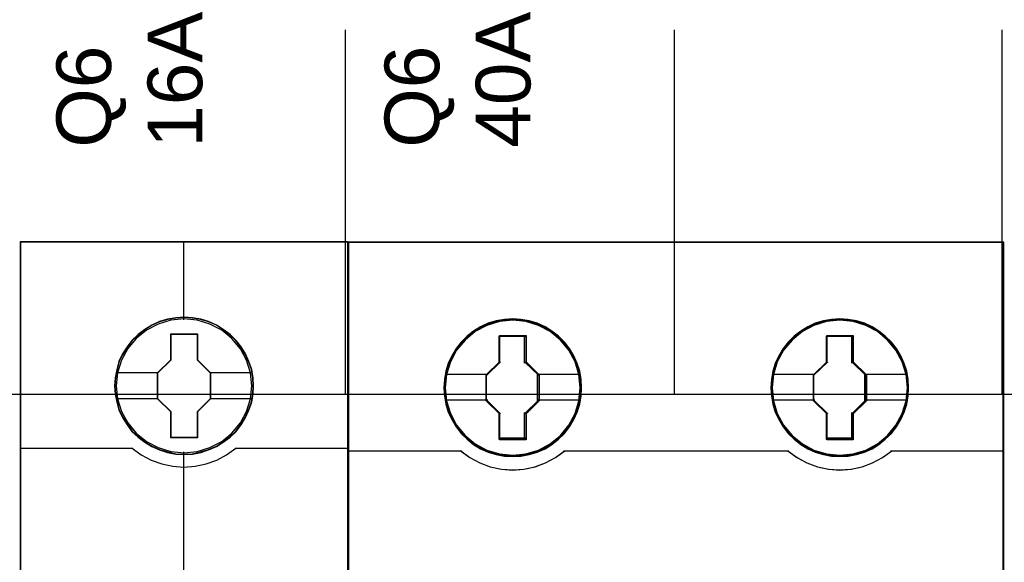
# Model space of a CAD drawing. Extents: x -558982 to 5119495, y -5290134 to 97908.
# Tile 23 of 256: x -478702 to -478162, y -24356 to -24059. Entities that reach past the tile are written whole.
import ezdxf

# ---------------------------------------------------------------- set-up
doc = ezdxf.new("R2010")
doc.units = 0
doc.header["$MEASUREMENT"] = 0
doc.layers.get('0').update_dxf_attribs({"color": 252})
doc.layers.add('45', color=8, linetype='Continuous')
doc.layers.add('50', color=7, linetype='Continuous')
doc.styles.get("Standard").update_dxf_attribs({"font": 'arial.ttf', "bigfont": 'BIGFONT.SHX'})

# ---------------------------------------------------------------- blocks, each defined once
blk = doc.blocks.new('*U1057')
at = {"layer": '50', "color": 7}
for points in [[(61.983887, -477.51456), (386.017439, -477.51456)], [(61.983887, -477.51456), (386.017439, -477.51456)], [(115.850299, -477.55693), (115.850299, -457.544965)], [(133.909161, -477.55693), (133.909161, -457.544965)], [(151.864631, -477.55693), (151.864631, -457.544965)]]:
    blk.add_lwpolyline(points, dxfattribs=at)
blk = doc.blocks.new('*U1060')
at = {"layer": '45', "color": 7}
for points in [[(115.996106, -469.157042), (98.006172, -469.157042), (98.006172, -550.928839), (115.996106, -550.928839), (115.996106, -469.157042)], [(110.808028, -477.064483), (110.7857, -476.61269), (110.713135, -476.160897), (110.55684, -475.725632), (110.372636, -475.306897), (110.138194, -474.91571), (109.859097, -474.568601), (109.52418, -474.249039), (109.155771, -473.968046), (108.787362, -473.72562), (108.351971, -473.538291), (107.916579, -473.411569), (107.458859, -473.323414), (107.006721, -473.301375), (106.549001, -473.323414), (106.102445, -473.411569), (105.650308, -473.538291), (105.237244, -473.72562), (104.846507, -473.968046), (104.483681, -474.249039), (104.143182, -474.568601), (103.88083, -474.91571), (103.635224, -475.306897), (103.434274, -475.725632), (103.317053, -476.160897), (103.227742, -476.61269), (103.194251, -477.064483), (103.227742, -477.510767), (103.317053, -477.951541), (103.434274, -478.386806), (103.635224, -478.800031), (103.88083, -479.196728), (104.143182, -479.554857), (104.483681, -479.874418), (104.846507, -480.155411), (105.237244, -480.386818), (105.650308, -480.574147), (106.102445, -480.706379), (106.549001, -480.800043), (107.006721, -480.822082), (107.458859, -480.800043), (107.916579, -480.706379), (108.351971, -480.574147), (108.787362, -480.386818), (109.155771, -480.155411), (109.52418, -479.874418), (109.859097, -479.554857), (110.138194, -479.196728), (110.372636, -478.800031), (110.55684, -478.386806), (110.713135, -477.951541), (110.7857, -477.510767), (110.808028, -477.064483)], [(110.808028, -477.064483), (110.7857, -476.61269), (110.713135, -476.160897), (110.55684, -475.725632), (110.372636, -475.306897), (110.138194, -474.91571), (109.859097, -474.568601), (109.52418, -474.249039), (109.155771, -473.968046), (108.787362, -473.72562), (108.351971, -473.538291), (107.916579, -473.411569), (107.458859, -473.323414), (107.006721, -473.301375), (106.549001, -473.323414), (106.102445, -473.411569), (105.650308, -473.538291), (105.237244, -473.72562), (104.846507, -473.968046), (104.483681, -474.249039), (104.143182, -474.568601), (103.88083, -474.91571), (103.635224, -475.306897), (103.434274, -475.725632), (103.317053, -476.160897), (103.227742, -476.61269), (103.194251, -477.064483), (103.227742, -477.510767), (103.317053, -477.951541), (103.434274, -478.386806), (103.635224, -478.800031), (103.88083, -479.196728), (104.143182, -479.554857), (104.483681, -479.874418), (104.846507, -480.155411), (105.237244, -480.386818), (105.650308, -480.574147), (106.102445, -480.706379), (106.549001, -480.800043), (107.006721, -480.822082), (107.458859, -480.800043), (107.916579, -480.706379), (108.351971, -480.574147), (108.787362, -480.386818), (109.155771, -480.155411), (109.52418, -479.874418), (109.859097, -479.554857), (110.138194, -479.196728), (110.372636, -478.800031), (110.55684, -478.386806), (110.713135, -477.951541), (110.7857, -477.510767), (110.808028, -477.064483)], [(106.285934, -474.20439), (107.738538, -474.20439), (107.738538, -475.633888), (108.459209, -476.340359), (108.459209, -477.769858), (107.738538, -478.487367), (107.738538, -479.905827), (106.285934, -479.905827), (106.285934, -478.487367), (105.548371, -477.769858), (105.548371, -476.340359), (106.285934, -475.633888), (106.285934, -474.20439)], [(106.285934, -474.20439), (107.738538, -474.20439), (107.738538, -474.20439), (107.738538, -475.633888), (107.738538, -475.633888), (108.459209, -476.340359), (108.459209, -476.340359), (108.459209, -477.769858), (108.459209, -477.769858), (107.738538, -478.487367), (107.738538, -478.487367), (107.738538, -479.905827), (107.738538, -479.905827), (106.285934, -479.905827), (106.285934, -479.905827), (106.285934, -478.487367), (106.285934, -478.487367), (105.548371, -477.769858), (105.548371, -477.769858), (105.548371, -476.340359), (105.548371, -476.340359), (106.285934, -475.633888), (106.285934, -475.633888), (106.285934, -474.20439), (106.285934, -474.20439)], [(106.295087, -474.222927), (107.729169, -474.222927), (107.729169, -475.64313), (108.440652, -476.345007), (108.440652, -477.76521), (107.729169, -478.478053), (107.729169, -479.88729), (106.295087, -479.88729), (106.295087, -478.478053), (105.566928, -477.76521), (105.566928, -476.345007), (106.295087, -475.64313), (106.295087, -474.222927)]]:
    blk.add_lwpolyline(points, close=True, dxfattribs=at)
at = {"layer": '45', "color": 139}
for points in [[(115.996106, -469.157042), (98.006172, -469.157042), (98.006172, -550.928839), (115.996106, -550.928839), (115.996106, -469.157042)], [(110.78947, -477.063145), (110.767251, -476.613738), (110.69504, -476.164331), (110.539507, -475.731365), (110.356201, -475.314841), (110.122902, -474.925721), (109.845165, -474.580444), (109.511881, -474.262571), (109.145268, -473.983062), (108.778655, -473.741917), (108.345386, -473.555577), (107.912116, -473.429524), (107.456628, -473.341835), (107.006694, -473.319912), (106.551205, -473.341835), (106.106826, -473.429524), (105.656893, -473.555577), (105.245842, -473.741917), (104.85701, -473.983062), (104.495952, -474.262571), (104.157113, -474.580444), (103.896041, -474.925721), (103.651632, -475.314841), (103.451662, -475.731365), (103.335012, -476.164331), (103.246136, -476.613738), (103.212808, -477.063145), (103.246136, -477.507071), (103.335012, -477.945517), (103.451662, -478.378483), (103.651632, -478.789526), (103.896041, -479.184127), (104.157113, -479.540365), (104.495952, -479.858238), (104.85701, -480.137747), (105.245842, -480.367931), (105.656893, -480.554271), (106.106826, -480.685805), (106.551205, -480.778975), (107.006694, -480.800897), (107.456628, -480.778975), (107.912116, -480.685805), (108.345386, -480.554271), (108.778655, -480.367931), (109.145268, -480.137747), (109.511881, -479.858238), (109.845165, -479.540365), (110.122902, -479.184127), (110.356201, -478.789526), (110.539507, -478.378483), (110.69504, -477.945517), (110.767251, -477.507071), (110.78947, -477.063145)], [(110.720543, -477.063053), (110.642358, -476.341374), (110.435724, -475.658258), (110.095058, -475.024723), (109.625944, -474.468315), (109.067475, -474.011068), (108.425235, -473.675019), (107.727149, -473.460168), (107.001139, -473.39406), (106.275129, -473.460168), (105.577043, -473.675019), (104.940388, -474.011068), (104.376334, -474.468315), (103.90722, -475.024723), (103.566554, -475.658258), (103.35992, -476.341374), (103.281735, -477.063053), (103.35992, -477.779222), (103.566554, -478.467847), (103.90722, -479.095873), (104.376334, -479.652282), (104.940388, -480.10402), (105.577043, -480.445577), (106.275129, -480.654919), (107.001139, -480.732045), (107.727149, -480.654919), (108.425235, -480.445577), (109.067475, -480.10402), (109.625944, -479.652282), (110.095058, -479.095873), (110.435724, -478.467847), (110.642358, -477.779222), (110.720543, -477.063053)], [(110.715241, -477.05765), (110.642635, -476.341459), (110.435986, -475.658324), (110.089708, -475.019262), (109.631729, -474.462837), (109.067632, -474.011086), (108.419759, -473.669518), (107.721619, -473.46017), (106.995554, -473.39406), (106.275074, -473.46017), (105.58252, -473.669518), (104.934646, -474.011086), (104.370549, -474.462837), (103.91257, -475.019262), (103.566293, -475.658324), (103.354058, -476.341459), (103.287037, -477.05765), (103.354058, -477.77384), (103.566293, -478.462485), (103.91257, -479.090529), (104.370549, -479.652463), (104.934646, -480.104214), (105.58252, -480.440273), (106.275074, -480.65513), (106.995554, -480.726749), (107.721619, -480.65513), (108.419759, -480.440273), (109.067632, -480.104214), (109.631729, -479.652463), (110.089708, -479.090529), (110.435986, -478.462485), (110.642635, -477.77384), (110.715241, -477.05765)]]:
    blk.add_lwpolyline(points, close=True, dxfattribs=at)
at = {"layer": '45', "color": 59}
blk.add_lwpolyline([(115.977549, -469.175579), (98.02738, -469.175579), (98.02738, -550.907654), (115.977549, -550.907654), (115.977549, -469.175579)], close=True, dxfattribs=at)
at = {"layer": '45', "color": 139}
for points in [[(106.974629, -469.157042), (106.974629, -473.439078)], [(98.006172, -480.483121), (104.196342, -480.483121)], [(104.153926, -480.483121), (104.657362, -480.842737), (105.205549, -481.133856), (105.781704, -481.333643), (106.391422, -481.47064), (106.995545, -481.510597), (107.610857, -481.47064), (108.220574, -481.333643), (108.796729, -481.133856), (109.333728, -480.842737), (109.848352, -480.483121)], [(109.808587, -480.483121), (115.996106, -480.483121)], [(106.974629, -480.681731), (106.974629, -487.911142)]]:
    blk.add_lwpolyline(points, dxfattribs=at)
at = {"layer": '45', "color": 7}
for points in [[(103.265829, -476.325547), (105.588137, -476.325547)], [(108.419444, -476.325547), (110.73645, -476.325547)], [(103.265829, -477.744948), (105.588137, -477.744948)], [(108.419444, -477.744948), (110.73645, -477.744948)]]:
    blk.add_lwpolyline(points, dxfattribs=at)
blk = doc.blocks.new('*U1061')
at = {"layer": '45', "color": 139}
for points in [[(116.014664, -469.157042), (116.014664, -551.860983)], [(116.014664, -469.157042), (151.970673, -469.157042)], [(151.901746, -469.157042), (151.901746, -551.860983)], [(124.2912, -474.339445), (125.74927, -474.339445)], [(124.2912, -475.80916), (124.2912, -474.339445)], [(125.680343, -475.80916), (125.680343, -474.339445)], [(142.236067, -474.339445), (143.691486, -474.339445)], [(142.236067, -475.80916), (142.236067, -474.339445)], [(143.622559, -475.80916), (143.622559, -474.339445)], [(123.596628, -476.497676), (124.360127, -475.740309)], [(126.454446, -476.497676), (125.680343, -475.740309)], [(141.530891, -476.497676), (142.304993, -475.740309)], [(144.401963, -476.497676), (143.622559, -475.740309)], [(121.364455, -476.428824), (123.665555, -476.428824)], [(123.596628, -477.887947), (123.596628, -476.428824)], [(126.385519, -476.428824), (128.673363, -476.428824)], [(126.385519, -477.887947), (126.385519, -476.428824)], [(139.309322, -476.428824), (141.599818, -476.428824)], [(141.530891, -477.887947), (141.530891, -476.428824)], [(144.333036, -476.428824), (146.61823, -476.428824)], [(144.333036, -477.887947), (144.333036, -476.428824)], [(121.364455, -477.819096), (123.665555, -477.819096)], [(123.596628, -477.819096), (124.360127, -478.592351)], [(126.454446, -477.819096), (125.680343, -478.592351)], [(126.385519, -477.819096), (128.673363, -477.819096)], [(139.309322, -477.819096), (141.599818, -477.819096)], [(141.530891, -477.819096), (142.304993, -478.592351)], [(144.401963, -477.819096), (143.622559, -478.592351)], [(144.333036, -477.819096), (146.61823, -477.819096)], [(124.2912, -479.982623), (124.2912, -478.5235)], [(125.680343, -479.982623), (125.680343, -478.5235)], [(142.236067, -479.982623), (142.236067, -478.5235)], [(143.622559, -479.982623), (143.622559, -478.5235)], [(124.2912, -479.913771), (125.74927, -479.913771)], [(142.236067, -479.913771), (143.691486, -479.913771)], [(116.014664, -480.618175), (122.233995, -480.618175)], [(122.165068, -480.618175), (122.682146, -480.991206), (123.221705, -481.275419), (123.794986, -481.500421), (124.413231, -481.630686), (125.025855, -481.672134), (125.632859, -481.630686), (126.239863, -481.500421), (126.818765, -481.275419), (127.369565, -480.991206), (127.875401, -480.618175)], [(122.180975, -480.623472), (122.681219, -480.984447), (123.232049, -481.280328), (123.799742, -481.505198), (124.4124, -481.635385), (125.019438, -481.682726), (125.643338, -481.635385), (126.255997, -481.505198), (126.834931, -481.280328), (127.368899, -480.984447), (127.886005, -480.623472)], [(127.806474, -480.618175), (140.178862, -480.618175)], [(140.109935, -480.618175), (140.615537, -480.991206), (141.166081, -481.275419), (141.744714, -481.500421), (142.351436, -481.630686), (142.958158, -481.672134), (143.576116, -481.630686), (144.188456, -481.500421), (144.767089, -481.275419), (145.30078, -480.991206), (145.817617, -480.618175)], [(140.120539, -480.623472), (140.626197, -480.984447), (141.165565, -481.280328), (141.744263, -481.505198), (142.35667, -481.635385), (142.96346, -481.682726), (143.587104, -481.635385), (144.199512, -481.505198), (144.766972, -481.280328), (145.311959, -480.984447), (145.817617, -480.623472)], [(145.751341, -480.618175), (151.970673, -480.618175)]]:
    blk.add_lwpolyline(points, dxfattribs=at)
at = {"layer": '45', "color": 59}
blk.add_lwpolyline([(116.046476, -532.918648), (116.046476, -511.758505), (116.046476, -509.275597), (116.046476, -502.342297), (116.046476, -502.342297), (116.046476, -488.115454), (116.046476, -480.650102), (116.046476, -469.18882), (151.936209, -469.18882), (151.936209, -480.650102), (151.936209, -488.115454), (151.936209, -502.342297), (151.936209, -529.427059)], dxfattribs=at)
at = {"layer": '45', "color": 7}
for points in [[(128.808566, -477.16633), (128.780552, -476.71334), (128.707717, -476.26035), (128.556443, -475.829729), (128.382757, -475.410294), (128.141839, -475.018821), (127.867305, -474.666495), (127.53114, -474.342132), (127.166961, -474.062508), (126.802783, -473.81644), (126.365769, -473.626296), (125.934357, -473.497669), (125.480535, -473.419374), (125.026712, -473.391412), (124.578492, -473.419374), (124.12467, -473.497669), (123.682053, -473.626296), (123.26745, -473.81644), (122.88086, -474.062508), (122.527887, -474.342132), (122.191722, -474.666495), (121.928393, -475.018821), (121.687475, -475.410294), (121.491379, -475.829729), (121.368119, -476.26035), (121.278475, -476.71334), (121.250461, -477.16633), (121.278475, -477.61932), (121.368119, -478.061125), (121.491379, -478.497338), (121.687475, -478.911181), (121.928393, -479.308246), (122.191722, -479.671757), (122.527887, -479.990528), (122.88086, -480.275744), (123.26745, -480.510628), (123.682053, -480.689587), (124.12467, -480.829399), (124.578492, -480.918878), (125.026712, -480.941248), (125.480535, -480.918878), (125.934357, -480.829399), (126.365769, -480.689587), (126.802783, -480.510628), (127.166961, -480.275744), (127.53114, -479.990528), (127.867305, -479.671757), (128.141839, -479.308246), (128.382757, -478.911181), (128.556443, -478.497338), (128.707717, -478.061125), (128.780552, -477.61932), (128.808566, -477.16633)], [(128.808566, -477.16633), (128.780552, -476.71334), (128.707717, -476.26035), (128.556443, -475.829729), (128.382757, -475.410294), (128.141839, -475.018821), (127.867305, -474.666495), (127.53114, -474.342132), (127.166961, -474.062508), (126.802783, -473.81644), (126.365769, -473.626296), (125.934357, -473.497669), (125.480535, -473.419374), (125.026712, -473.391412), (124.578492, -473.419374), (124.12467, -473.497669), (123.682053, -473.626296), (123.26745, -473.81644), (122.88086, -474.062508), (122.527887, -474.342132), (122.191722, -474.666495), (121.928393, -475.018821), (121.687475, -475.410294), (121.491379, -475.829729), (121.368119, -476.26035), (121.278475, -476.71334), (121.250461, -477.16633), (121.278475, -477.61932), (121.368119, -478.061125), (121.491379, -478.497338), (121.687475, -478.911181), (121.928393, -479.308246), (122.191722, -479.671757), (122.527887, -479.990528), (122.88086, -480.275744), (123.26745, -480.510628), (123.682053, -480.689587), (124.12467, -480.829399), (124.578492, -480.918878), (125.026712, -480.941248), (125.480535, -480.918878), (125.934357, -480.829399), (126.365769, -480.689587), (126.802783, -480.510628), (127.166961, -480.275744), (127.53114, -479.990528), (127.867305, -479.671757), (128.141839, -479.308246), (128.382757, -478.911181), (128.556443, -478.497338), (128.707717, -478.061125), (128.780552, -477.61932), (128.808566, -477.16633)], [(128.808566, -477.16633), (128.780552, -476.71334), (128.707717, -476.26035), (128.556443, -475.829729), (128.382757, -475.410294), (128.141839, -475.018821), (127.867305, -474.666495), (127.53114, -474.342132), (127.166961, -474.062508), (126.802783, -473.81644), (126.365769, -473.626296), (125.934357, -473.497669), (125.480535, -473.419374), (125.026712, -473.391412), (124.578492, -473.419374), (124.12467, -473.497669), (123.682053, -473.626296), (123.26745, -473.81644), (122.88086, -474.062508), (122.527887, -474.342132), (122.191722, -474.666495), (121.928393, -475.018821), (121.687475, -475.410294), (121.491379, -475.829729), (121.368119, -476.26035), (121.278475, -476.71334), (121.250461, -477.16633), (121.278475, -477.61932), (121.368119, -478.061125), (121.491379, -478.497338), (121.687475, -478.911181), (121.928393, -479.308246), (122.191722, -479.671757), (122.527887, -479.990528), (122.88086, -480.275744), (123.26745, -480.510628), (123.682053, -480.689587), (124.12467, -480.829399), (124.578492, -480.918878), (125.026712, -480.941248), (125.480535, -480.918878), (125.934357, -480.829399), (126.365769, -480.689587), (126.802783, -480.510628), (127.166961, -480.275744), (127.53114, -479.990528), (127.867305, -479.671757), (128.141839, -479.308246), (128.382757, -478.911181), (128.556443, -478.497338), (128.707717, -478.061125), (128.780552, -477.61932), (128.808566, -477.16633)], [(146.740178, -477.16633), (146.717766, -476.71334), (146.644927, -476.26035), (146.493647, -475.829729), (146.314352, -475.410294), (146.079027, -475.018821), (145.793276, -474.666495), (145.462701, -474.342132), (145.109713, -474.062508), (144.74552, -473.81644), (144.314092, -473.626296), (143.87706, -473.497669), (143.42322, -473.419374), (142.963776, -473.391412), (142.509936, -473.419374), (142.067301, -473.497669), (141.624666, -473.626296), (141.210047, -473.81644), (140.829045, -474.062508), (140.464852, -474.342132), (140.128673, -474.666495), (139.859731, -475.018821), (139.618803, -475.410294), (139.417096, -475.829729), (139.299434, -476.26035), (139.215389, -476.71334), (139.187374, -477.16633), (139.215389, -477.61932), (139.299434, -478.061125), (139.417096, -478.497338), (139.618803, -478.911181), (139.859731, -479.308246), (140.128673, -479.671757), (140.464852, -479.990528), (140.829045, -480.275744), (141.210047, -480.510628), (141.624666, -480.689587), (142.067301, -480.829399), (142.509936, -480.918878), (142.963776, -480.941248), (143.42322, -480.918878), (143.87706, -480.829399), (144.314092, -480.689587), (144.74552, -480.510628), (145.109713, -480.275744), (145.462701, -479.990528), (145.793276, -479.671757), (146.079027, -479.308246), (146.314352, -478.911181), (146.493647, -478.497338), (146.644927, -478.061125), (146.717766, -477.61932), (146.740178, -477.16633)], [(146.740178, -477.16633), (146.717766, -476.71334), (146.644927, -476.26035), (146.493647, -475.829729), (146.314352, -475.410294), (146.079027, -475.018821), (145.793276, -474.666495), (145.462701, -474.342132), (145.109713, -474.062508), (144.74552, -473.81644), (144.314092, -473.626296), (143.87706, -473.497669), (143.42322, -473.419374), (142.963776, -473.391412), (142.509936, -473.419374), (142.067301, -473.497669), (141.624666, -473.626296), (141.210047, -473.81644), (140.829045, -474.062508), (140.464852, -474.342132), (140.128673, -474.666495), (139.859731, -475.018821), (139.618803, -475.410294), (139.417096, -475.829729), (139.299434, -476.26035), (139.215389, -476.71334), (139.187374, -477.16633), (139.215389, -477.61932), (139.299434, -478.061125), (139.417096, -478.497338), (139.618803, -478.911181), (139.859731, -479.308246), (140.128673, -479.671757), (140.464852, -479.990528), (140.829045, -480.275744), (141.210047, -480.510628), (141.624666, -480.689587), (142.067301, -480.829399), (142.509936, -480.918878), (142.963776, -480.941248), (143.42322, -480.918878), (143.87706, -480.829399), (144.314092, -480.689587), (144.74552, -480.510628), (145.109713, -480.275744), (145.462701, -479.990528), (145.793276, -479.671757), (146.079027, -479.308246), (146.314352, -478.911181), (146.493647, -478.497338), (146.644927, -478.061125), (146.717766, -477.61932), (146.740178, -477.16633)], [(146.740178, -477.16633), (146.717766, -476.71334), (146.644927, -476.26035), (146.493647, -475.829729), (146.314352, -475.410294), (146.079027, -475.018821), (145.793276, -474.666495), (145.462701, -474.342132), (145.109713, -474.062508), (144.74552, -473.81644), (144.314092, -473.626296), (143.87706, -473.497669), (143.42322, -473.419374), (142.963776, -473.391412), (142.509936, -473.419374), (142.067301, -473.497669), (141.624666, -473.626296), (141.210047, -473.81644), (140.829045, -474.062508), (140.464852, -474.342132), (140.128673, -474.666495), (139.859731, -475.018821), (139.618803, -475.410294), (139.417096, -475.829729), (139.299434, -476.26035), (139.215389, -476.71334), (139.187374, -477.16633), (139.215389, -477.61932), (139.299434, -478.061125), (139.417096, -478.497338), (139.618803, -478.911181), (139.859731, -479.308246), (140.128673, -479.671757), (140.464852, -479.990528), (140.829045, -480.275744), (141.210047, -480.510628), (141.624666, -480.689587), (142.067301, -480.829399), (142.509936, -480.918878), (142.963776, -480.941248), (143.42322, -480.918878), (143.87706, -480.829399), (144.314092, -480.689587), (144.74552, -480.510628), (145.109713, -480.275744), (145.462701, -479.990528), (145.793276, -479.671757), (146.079027, -479.308246), (146.314352, -478.911181), (146.493647, -478.497338), (146.644927, -478.061125), (146.717766, -477.61932), (146.740178, -477.16633)], [(124.309386, -474.299723), (125.758739, -474.299723), (125.758739, -475.73591), (126.486258, -476.448393), (126.486258, -477.87897), (125.758739, -478.602674), (125.758739, -480.027641), (124.309386, -480.027641), (124.309386, -478.602674), (123.564816, -477.87897), (123.564816, -476.448393), (124.309386, -475.73591), (124.309386, -474.299723)], [(124.309386, -474.299723), (125.758739, -474.299723), (125.758739, -475.73591), (126.486258, -476.448393), (126.486258, -477.87897), (125.758739, -478.602674), (125.758739, -480.027641), (124.309386, -480.027641), (124.309386, -478.602674), (123.564816, -477.87897), (123.564816, -476.448393), (124.309386, -475.73591), (124.309386, -474.299723)], [(124.309386, -474.299723), (125.758739, -474.299723), (125.758739, -474.299723), (125.758739, -475.73591), (125.758739, -475.73591), (126.486258, -476.448393), (126.486258, -476.448393), (126.486258, -477.87897), (126.486258, -477.87897), (125.758739, -478.602674), (125.758739, -478.602674), (125.758739, -480.027641), (125.758739, -480.027641), (124.309386, -480.027641), (124.309386, -480.027641), (124.309386, -478.602674), (124.309386, -478.602674), (123.564816, -477.87897), (123.564816, -477.87897), (123.564816, -476.448393), (123.564816, -476.448393), (124.309386, -475.73591), (124.309386, -475.73591), (124.309386, -474.299723), (124.309386, -474.299723)], [(124.324982, -474.3315), (125.742771, -474.3315), (125.742771, -475.751088), (126.454446, -476.455337), (126.454446, -477.869379), (125.742771, -478.584718), (125.742771, -479.993215), (124.324982, -479.993215), (124.324982, -478.584718), (123.596628, -477.869379), (123.596628, -476.455337), (124.324982, -475.751088), (124.324982, -474.3315)], [(142.253967, -474.299723), (143.703511, -474.299723), (143.703511, -475.73591), (144.431125, -476.448393), (144.431125, -477.87897), (143.703511, -478.602674), (143.703511, -480.027641), (142.253967, -480.027641), (142.253967, -478.602674), (141.514985, -477.87897), (141.514985, -476.448393), (142.253967, -475.73591), (142.253967, -474.299723)], [(142.253967, -474.299723), (143.703511, -474.299723), (143.703511, -475.73591), (144.431125, -476.448393), (144.431125, -477.87897), (143.703511, -478.602674), (143.703511, -480.027641), (142.253967, -480.027641), (142.253967, -478.602674), (141.514985, -477.87897), (141.514985, -476.448393), (142.253967, -475.73591), (142.253967, -474.299723)], [(142.253967, -474.299723), (143.703511, -474.299723), (143.703511, -474.299723), (143.703511, -475.73591), (143.703511, -475.73591), (144.431125, -476.448393), (144.431125, -476.448393), (144.431125, -477.87897), (144.431125, -477.87897), (143.703511, -478.602674), (143.703511, -478.602674), (143.703511, -480.027641), (143.703511, -480.027641), (142.253967, -480.027641), (142.253967, -480.027641), (142.253967, -478.602674), (142.253967, -478.602674), (141.514985, -477.87897), (141.514985, -477.87897), (141.514985, -476.448393), (141.514985, -476.448393), (142.253967, -475.73591), (142.253967, -475.73591), (142.253967, -474.299723), (142.253967, -474.299723)], [(142.268985, -474.3315), (143.685584, -474.3315), (143.685584, -475.751088), (144.396661, -476.455337), (144.396661, -477.869379), (143.685584, -478.584718), (143.685584, -479.993215), (142.268985, -479.993215), (142.268985, -478.584718), (141.546797, -477.869379), (141.546797, -476.455337), (142.268985, -475.751088), (142.268985, -474.3315)]]:
    blk.add_lwpolyline(points, close=True, dxfattribs=at)
at = {"layer": '45', "color": 139}
for points in [[(128.774103, -477.165006), (128.746335, -476.715988), (128.674138, -476.26697), (128.52419, -475.840126), (128.352028, -475.424368), (128.113222, -475.036328), (127.841095, -474.687092), (127.507878, -474.365573), (127.146893, -474.088401), (126.785908, -473.84449), (126.352726, -473.656014), (125.925097, -473.528515), (125.475254, -473.450907), (125.025411, -473.42319), (124.581122, -473.450907), (124.131279, -473.528515), (123.692543, -473.656014), (123.281575, -473.84449), (122.898376, -474.088401), (122.548498, -474.365573), (122.215281, -474.687092), (121.954261, -475.036328), (121.715455, -475.424368), (121.521079, -475.840126), (121.398899, -476.26697), (121.310041, -476.715988), (121.282273, -477.165006), (121.310041, -477.614024), (121.398899, -478.051955), (121.521079, -478.484343), (121.715455, -478.894557), (121.954261, -479.28814), (122.215281, -479.648463), (122.548498, -479.964439), (122.898376, -480.247154), (123.281575, -480.479978), (123.692543, -480.657368), (124.131279, -480.795954), (124.581122, -480.884649), (125.025411, -480.906822), (125.475254, -480.884649), (125.925097, -480.795954), (126.352726, -480.657368), (126.785908, -480.479978), (127.146893, -480.247154), (127.507878, -479.964439), (127.841095, -479.648463), (128.113222, -479.28814), (128.352028, -478.894557), (128.52419, -478.484343), (128.674138, -478.051955), (128.746335, -477.614024), (128.774103, -477.165006)], [(128.752894, -477.16633), (128.719263, -476.623815), (128.601552, -476.109264), (128.416578, -475.611492), (128.15313, -475.15287), (127.850445, -474.7334), (127.469286, -474.358673), (127.026469, -474.034282), (126.572442, -473.788192), (126.067967, -473.598032), (125.552281, -473.486173), (125.025385, -473.447023), (124.487279, -473.486173), (123.971593, -473.598032), (123.472724, -473.788192), (123.007486, -474.034282), (122.581485, -474.358673), (122.217142, -474.7334), (121.897641, -475.15287), (121.639798, -475.611492), (121.454824, -476.109264), (121.337113, -476.623815), (121.303482, -477.16633), (121.337113, -477.686474), (121.454824, -478.21221), (121.639798, -478.704389), (121.897641, -479.168604), (122.217142, -479.588074), (122.581485, -479.973988), (123.007486, -480.287192), (123.472724, -480.550061), (123.971593, -480.734628), (124.487279, -480.846487), (125.025385, -480.885637), (125.552281, -480.846487), (126.067967, -480.734628), (126.572442, -480.550061), (127.026469, -480.287192), (127.469286, -479.973988), (127.850445, -479.588074), (128.15313, -479.168604), (128.416578, -478.704389), (128.601552, -478.21221), (128.719263, -477.686474), (128.752894, -477.16633)], [(128.734337, -477.160885), (128.6615, -476.439192), (128.459796, -475.751067), (128.106816, -475.107698), (127.652983, -474.548247), (127.087093, -474.089497), (126.448366, -473.742637), (125.748007, -473.524451), (125.025236, -473.462912), (124.302466, -473.524451), (123.60771, -473.742637), (122.968982, -474.089497), (122.414298, -474.548247), (121.94926, -475.107698), (121.607484, -475.751067), (121.394575, -476.439192), (121.327341, -477.160885), (121.394575, -477.882577), (121.607484, -478.581891), (121.94926, -479.214071), (122.414298, -479.779117), (122.968982, -480.243461), (123.60771, -480.584727), (124.302466, -480.791723), (125.025236, -480.864452), (125.748007, -480.791723), (126.448366, -480.584727), (127.087093, -480.243461), (127.652983, -479.779117), (128.106816, -479.214071), (128.459796, -478.581891), (128.6615, -477.882577), (128.734337, -477.160885)], [(146.708365, -477.165006), (146.68615, -476.715988), (146.613951, -476.26697), (146.463998, -475.840126), (146.286276, -475.424368), (146.053016, -475.036328), (145.769772, -474.687092), (145.442098, -474.365573), (145.092208, -474.088401), (144.731211, -473.84449), (144.303568, -473.656014), (143.870372, -473.528515), (143.420513, -473.450907), (142.965102, -473.42319), (142.515243, -473.450907), (142.076493, -473.528515), (141.637743, -473.656014), (141.226761, -473.84449), (140.849102, -474.088401), (140.488105, -474.365573), (140.154877, -474.687092), (139.888294, -475.036328), (139.649481, -475.424368), (139.449544, -475.840126), (139.332914, -476.26697), (139.249607, -476.715988), (139.221838, -477.165006), (139.249607, -477.614024), (139.332914, -478.051955), (139.449544, -478.484343), (139.649481, -478.894557), (139.888294, -479.28814), (140.154877, -479.648463), (140.488105, -479.964439), (140.849102, -480.247154), (141.226761, -480.479978), (141.637743, -480.657368), (142.076493, -480.795954), (142.515243, -480.884649), (142.965102, -480.906822), (143.420513, -480.884649), (143.870372, -480.795954), (144.303568, -480.657368), (144.731211, -480.479978), (145.092208, -480.247154), (145.442098, -479.964439), (145.769772, -479.648463), (146.053016, -479.28814), (146.286276, -478.894557), (146.463998, -478.484343), (146.613951, -478.051955), (146.68615, -477.614024), (146.708365, -477.165006)], [(146.679204, -477.16633), (146.64558, -476.623815), (146.527897, -476.109264), (146.342966, -475.611492), (146.096392, -475.15287), (145.765758, -474.7334), (145.4015, -474.358673), (144.975599, -474.034282), (144.516074, -473.788192), (144.017321, -473.598032), (143.496153, -473.486173), (142.958172, -473.447023), (142.4314, -473.486173), (141.915835, -473.598032), (141.411478, -473.788192), (140.957557, -474.034282), (140.526052, -474.358673), (140.150586, -474.7334), (139.83116, -475.15287), (139.584586, -475.611492), (139.388447, -476.109264), (139.281972, -476.623815), (139.248348, -477.16633), (139.281972, -477.686474), (139.388447, -478.21221), (139.584586, -478.704389), (139.83116, -479.168604), (140.150586, -479.588074), (140.526052, -479.973988), (140.957557, -480.287192), (141.411478, -480.550061), (141.915835, -480.734628), (142.4314, -480.846487), (142.958172, -480.885637), (143.496153, -480.846487), (144.017321, -480.734628), (144.516074, -480.550061), (144.975599, -480.287192), (145.4015, -479.973988), (145.765758, -479.588074), (146.096392, -479.168604), (146.342966, -478.704389), (146.527897, -478.21221), (146.64558, -477.686474), (146.679204, -477.16633)], [(146.673902, -477.160885), (146.601038, -476.439192), (146.388053, -475.751067), (146.040551, -475.107698), (145.580951, -474.548247), (145.031673, -474.089497), (144.392717, -473.742637), (143.692107, -473.524451), (142.963473, -473.462912), (142.246049, -473.524451), (141.551044, -473.742637), (140.912088, -474.089497), (140.345996, -474.548247), (139.886396, -475.107698), (139.538893, -475.751067), (139.325908, -476.439192), (139.264254, -477.160885), (139.325908, -477.882577), (139.538893, -478.581891), (139.886396, -479.214071), (140.345996, -479.779117), (140.912088, -480.243461), (141.551044, -480.584727), (142.246049, -480.791723), (142.963473, -480.864452), (143.692107, -480.791723), (144.392717, -480.584727), (145.031673, -480.243461), (145.580951, -479.779117), (146.040551, -479.214071), (146.388053, -478.581891), (146.601038, -477.882577), (146.673902, -477.160885)]]:
    blk.add_lwpolyline(points, close=True, dxfattribs=at)
at = {"layer": '45', "color": 7}
for points in [[(121.322039, -476.42088), (123.633743, -476.42088)], [(126.417331, -476.42088), (128.734337, -476.42088)], [(139.25365, -476.42088), (141.583912, -476.42088)], [(144.362198, -476.42088), (146.673902, -476.42088)], [(121.322039, -477.834984), (123.633743, -477.834984)], [(126.417331, -477.834984), (128.734337, -477.834984)], [(139.25365, -477.834984), (141.583912, -477.834984)], [(144.362198, -477.834984), (146.673902, -477.834984)]]:
    blk.add_lwpolyline(points, dxfattribs=at)

msp = doc.modelspace()

# ---------------------------------------------------------------- block references
at = {"xscale": 10, "yscale": 10, "zscale": 10}
msp.add_blockref('*U1057', (-479682.25, -19489.05), dxfattribs=at)
ref = msp.add_blockref('*U1060', (-479682.25, -19489.05), dxfattribs=dict(xscale=10, yscale=10, zscale=10))
ref.add_attrib('Oznaczenie', 'Q6', (-478652.25, -24129.05), dxfattribs={"height": 30, "rotation": 90, "flags": 2})
ref.add_attrib('Pr¹d znamionowy', '16A', (-478602.25, -24129.05), dxfattribs={"height": 30, "rotation": 90, "flags": 2})
ref = msp.add_blockref('*U1061', (-479682.25, -19489.05), dxfattribs=dict(xscale=10, yscale=10, zscale=10))
ref.add_attrib('Oznaczenie', 'Q6', (-478472.25, -24129.05), dxfattribs={"height": 30, "rotation": 90, "flags": 2})
ref.add_attrib('Pr¹d znamionowy', '40A', (-478422.25, -24129.05), dxfattribs={"height": 30, "rotation": 90, "flags": 2})

doc.saveas('drawing.dxf')
